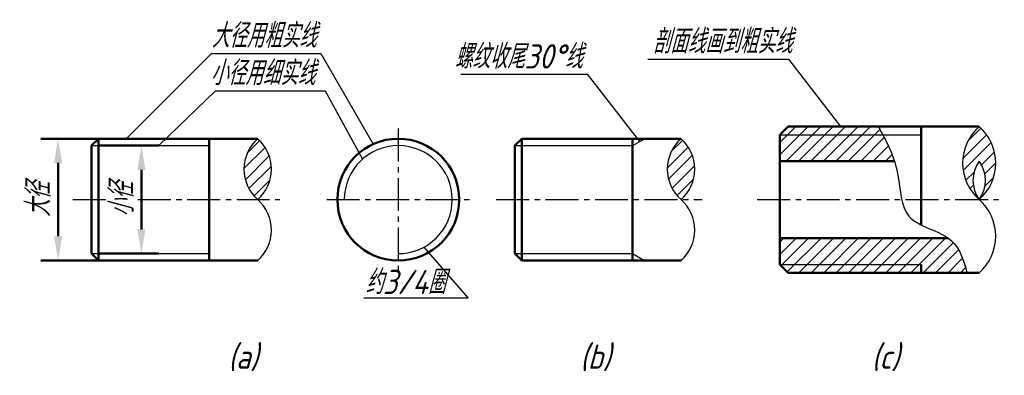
# Model space of a CAD drawing. Header units: millimetres. Extents: x 1093 to 1236, y 81 to 132.
import ezdxf

# ---------------------------------------------------------------- set-up
doc = ezdxf.new("R2010")
doc.units = ezdxf.units.MM
doc.header["$LTSCALE"] = 0.5
doc.header["$PDSIZE"] = 5
doc.linetypes.add('CENTER2', pattern=[28.575, 19.05, -3.175, 3.175, -3.175])
for name, color, linetype in [('剖面线层', 7, 'Continuous'), ('尺寸层', 221, 'Continuous'), ('细实线层', 7, 'Continuous')]:
    doc.layers.add(name, color=color, linetype=linetype)
for name, color, linetype, lineweight in [('文字层', 227, 'Continuous', 20), ('点画线层', 3, 'CENTER2', 25), ('粗实线层', 7, 'Continuous', 50)]:
    doc.layers.add(name, color=color, linetype=linetype, lineweight=lineweight)
doc.styles.add('工程字体（斜）', font='gbeitc.shx', dxfattribs={"bigfont": 'gbcbig.shx'})
doc.styles.add('工程斜体', font='gbeitc.shx', dxfattribs={"bigfont": 'gbcbig.shx'})
doc.dimstyles.new('直径加引线', dxfattribs={"dimtxt": 3.5, "dimasz": 3.5, "dimexe": 2.5, "dimexo": 0, "dimgap": 1, "dimtad": 1, "dimtoh": 1, "dimdsep": 46, "dimtxsty": '工程字体（斜）', "dimcen": 0, "dimadec": 0, "dimazin": 0, "dimtfac": 1, "dimtmove": 1, "dimatfit": 3, "dimfxl": 0, "dimarcsym": 0})
pattern_1 = [(45, (-1137.5728, -121.6657), (-0.8980256, 0.8980256), [])]

# ---------------------------------------------------------------- blocks, each defined once
blk = doc.blocks.new('*D27')
at = {"layer": 'Defpoints', "color": 0, "ltscale": 0.5}
for p in [(1104.86, 114.76), (1099.02, 97.16), (1104.86, 97.16)]:
    blk.add_point(p, dxfattribs=at)
at = {"layer": '尺寸层', "color": 0, "lineweight": -2, "ltscale": 0.5}
for p, q in [((1104.86, 114.76), (1096.52, 114.76)), ((1099.02, 111.26), (1099.02, 100.66)), ((1104.86, 97.16), (1096.52, 97.16))]:
    blk.add_line(p, q, dxfattribs=at)
at = {"layer": '尺寸层', "color": 0, "ltscale": 0.5}
for points in [[(1098.43, 111.26), (1099.6, 111.26), (1099.02, 114.76)], [(1098.43, 100.66), (1099.6, 100.66), (1099.02, 97.16)]]:
    blk.add_solid(points, dxfattribs=at)
at = {"layer": '尺寸层', "color": 0, "ltscale": 0.5, "insert": (1096.17, 105.96), "char_height": 3.5, "attachment_point": 5, "rotation": 90, "style": '工程字体（斜）'}
blk.add_mtext('大径', dxfattribs=at)
blk = doc.blocks.new('*D28')
at = {"layer": 'Defpoints', "color": 0, "ltscale": 0.5}
for p in [(1104.86, 113.76), (1104.86, 98.16), (1111.05, 98.16)]:
    blk.add_point(p, dxfattribs=at)
at = {"layer": '尺寸层', "color": 0, "lineweight": -2, "ltscale": 0.5}
for p, q in [((1104.86, 113.76), (1113.55, 113.76)), ((1111.05, 110.26), (1111.05, 101.66)), ((1104.86, 98.16), (1113.55, 98.16))]:
    blk.add_line(p, q, dxfattribs=at)
at = {"layer": '尺寸层', "color": 0, "ltscale": 0.5}
for points in [[(1110.47, 110.26), (1111.63, 110.26), (1111.05, 113.76)], [(1110.47, 101.66), (1111.63, 101.66), (1111.05, 98.16)]]:
    blk.add_solid(points, dxfattribs=at)
at = {"layer": '尺寸层', "color": 0, "ltscale": 0.5, "insert": (1108.2, 105.96), "char_height": 3.5, "attachment_point": 5, "rotation": 90, "style": '工程字体（斜）'}
blk.add_mtext('小径', dxfattribs=at)
blk = doc.blocks.new('x')
at = {"layer": '剖面线层', "ltscale": 0.5}
h = blk.add_hatch(dxfattribs=at)
h.set_pattern_fill('ANSI31', scale=0.4, style=0)
h.set_pattern_definition(pattern_1)
h.paths.add_polyline_path([(94.508, -10.146, -0.3232661), (94.508, -15.706, 0.4526465), (94.508, -5.146, 0.4526465), (94.508, -15.706, -0.3232661)])
edge = h.paths.add_edge_path()
edge.add_spline(control_points=[(82.253, -10.146), (81.823, -8.804), (81.242, -7.551), (80.582, -6.346)], knot_values=[4.7494231, 4.7494231, 4.7494231, 4.7494231, 8.8880777, 8.8880777, 8.8880777, 8.8880777], degree=3, periodic=0)
edge.add_line((80.582, -6.346), (65.708, -6.346))
edge.add_line((65.708, -6.346), (65.708, -10.146))
edge.add_line((65.708, -10.146), (82.253, -10.146))
edge = h.paths.add_edge_path()
edge.add_line((66.908, -5.146), (65.708, -6.346))
edge.add_line((65.708, -6.346), (80.582, -6.346))
edge.add_spline(control_points=[(80.582, -6.346), (80.36, -5.941), (80.129, -5.542), (79.891, -5.146)], knot_values=[3.358913, 3.358913, 3.358913, 3.358913, 4.7494231, 4.7494231, 4.7494231, 4.7494231], degree=3, periodic=0)
edge.add_line((79.891, -5.146), (66.908, -5.146))
edge = h.paths.add_edge_path()
edge.add_line((65.708, -21.266), (65.708, -25.066))
edge.add_line((65.708, -25.066), (86.108, -25.066))
edge.add_line((86.108, -25.066), (86.108, -26.266))
edge.add_line((86.108, -26.266), (92.744, -26.266))
edge.add_spline(control_points=[(92.744, -26.266), (92.284, -24.517), (91.675, -22.56), (90.21, -21.39), (90.036, -21.266)], knot_values=[23.5251199, 23.5251199, 23.5251199, 23.5251199, 28.5774645, 29.2186027, 29.2186027, 29.2186027, 29.2186027], degree=3, periodic=0)
edge.add_line((90.036, -21.266), (65.708, -21.266))
h.paths.add_polyline_path([(65.708, -25.066), (66.908, -26.266), (86.108, -26.266), (86.108, -25.066)], flags=17)
h = blk.add_hatch(dxfattribs=at)
h.set_pattern_fill('ANSI31', scale=0.4, style=0)
h.set_pattern_definition(pattern_1)
h.paths.add_polyline_path([(-9.715, -6.906, 0.4526465), (-9.715, -15.706, 0.4526465)])
h = blk.add_hatch(dxfattribs=at)
h.set_pattern_fill('ANSI31', scale=0.4, style=0)
h.set_pattern_definition(pattern_1)
h.paths.add_polyline_path([(51.442, -6.906, 0.4526465), (51.442, -15.706, 0.4526465)])
at = {"layer": '尺寸层', "color": 7, "ltscale": 0.5}
for p, q in [((-28.72, -6.906), (-16.409, 5.405)), ((-16.409, 5.405), (-0.598, 5.405)), ((-0.598, 5.405), (6.96, -7.686)), ((46.659, 4.567), (66.935, 4.567)), ((66.935, 4.567), (74.494, -5.146)), ((19.606, 2.393), (37.889, 2.393)), ((37.889, 2.393), (45.448, -7.319)), ((-24.023, -7.906), (-15.811, 0)), ((-15.811, 0), (0, 0)), ((0, 0), (5.418, -9.861)), ((14.279, -22.575), (20.672, -29.917)), ((20.672, -29.917), (5.616, -29.917))]:
    blk.add_line(p, q, dxfattribs=at)
at = {"layer": '点画线层', "color": 7, "ltscale": 0.5}
for p, q in [((10.583, -5.441), (10.583, -26.088)), ((-36.436, -15.706), (-31.615, -15.706)), ((-27.05, -15.706), (-6.535, -15.706)), ((0.239, -15.706), (20.909, -15.706)), ((24.721, -15.706), (54.462, -15.706)), ((62.443, -15.706), (98.132, -15.706))]:
    blk.add_line(p, q, dxfattribs=at)
at = {"layer": '粗实线层', "color": 7, "ltscale": 0.5}
for p, q in [((65.708, -6.346), (66.908, -5.146)), ((94.508, -5.146), (66.908, -5.146)), ((86.108, -5.146), (86.108, -19.359)), ((-33.715, -7.906), (-32.715, -6.906)), ((-9.715, -6.906), (-32.715, -6.906)), ((-32.715, -24.506), (-32.715, -6.906)), ((-16.715, -6.906), (-16.715, -24.506)), ((27.442, -7.906), (28.442, -6.906)), ((51.442, -6.906), (28.442, -6.906)), ((28.442, -24.506), (28.442, -6.906)), ((44.442, -6.906), (44.442, -24.506)), ((65.708, -6.346), (65.708, -25.066)), ((-33.715, -7.906), (-33.715, -23.506)), ((27.442, -7.906), (27.442, -23.506)), ((82.253, -10.146), (65.708, -10.146)), ((65.708, -21.266), (90.036, -21.266)), ((-33.715, -23.506), (-32.715, -24.506)), ((27.442, -23.506), (28.442, -24.506)), ((-32.715, -24.506), (-9.715, -24.506)), ((28.442, -24.506), (51.442, -24.506)), ((65.708, -25.066), (66.908, -26.266)), ((86.108, -25.066), (86.108, -26.266)), ((66.908, -26.266), (94.508, -26.266))]:
    blk.add_line(p, q, dxfattribs=at)
blk.add_circle((10.583, -15.706), 8.8, dxfattribs=at)
at = {"layer": '细实线层', "color": 7, "ltscale": 0.5}
for p, q in [((44.362, -7.946), (46.164, -6.906)), ((65.708, -6.346), (86.108, -6.346)), ((-33.715, -7.906), (-16.715, -7.906)), ((27.442, -7.906), (44.442, -7.906)), ((-33.715, -23.506), (-16.715, -23.506)), ((27.442, -23.506), (44.442, -23.506)), ((44.442, -23.506), (46.174, -24.506)), ((65.708, -25.066), (86.108, -25.066))]:
    blk.add_line(p, q, dxfattribs=at)
for centre, radius, start, end in [((99.146, -10.426), 7.027, 131.29256, 228.70744), ((89.871, -10.426), 7.027, 311.29256, 48.70744), ((-5.851, -11.306), 5.856, 131.29256, 228.70744), ((-13.58, -11.306), 5.856, 311.29256, 48.70744), ((55.306, -11.306), 5.856, 131.29256, 228.70744), ((47.577, -11.306), 5.856, 311.29256, 48.70744), ((10.583, -15.706), 7.8, 270, 180), ((98.359, -12.926), 4.749, 144.17148, 215.82852), ((90.658, -12.926), 4.749, 324.17148, 35.82852), ((-13.58, -20.106), 5.856, 311.29256, 48.70744), ((47.577, -20.106), 5.856, 311.29256, 48.70744), ((89.871, -20.986), 7.027, 311.29256, 48.70744)]:
    blk.add_arc(centre, radius, start, end, dxfattribs=at)
blk.add_open_spline([(79.891, -5.146), (81.183, -7.298), (83.175, -11.393), (83.135, -19.449), (90.981, -20.328), (92.284, -24.517), (92.744, -26.266)], degree=3, knots=[3.358913, 3.358913, 3.358913, 3.358913, 10.9239136, 17.0312609, 24.1662581, 29.2186027, 29.2186027, 29.2186027, 29.2186027], dxfattribs=at)
at = {"layer": '文字层', "color": 7, "ltscale": 0.5, "char_height": 3.5, "attachment_point": 1, "style": '工程斜体'}
for s, insert, width in [('大径用粗实线', (-16.383, 9.74), 15.48005), ('剖面线画到粗实线', (47.318, 8.901), 29.68319), ('螺纹收尾30%%D线', (18.722, 6.728), 28.55596), ('小径用细实线', (-16.572, 4.335), 15.48005), ('约3/4圈', (5.836, -25.845), 15.48005), ('(a)', (-13.986, -36.636), 9.28694), ('(b)', (36.85, -36.636), 9.28694), ('(c)', (78.971, -36.636), 9.28694)]:
    blk.add_mtext(s, dxfattribs=dict(at, insert=insert, width=width))
at = {"layer": '尺寸层', "color": 7, "ltscale": 0.5}
for base, p1, p2, text, picture, middle in [((-38.555, -24.506), (-32.715, -6.906), (-32.715, -24.506), '大径', '*D27', (-41.401, -15.706)), ((-26.523, -23.506), (-32.715, -7.906), (-32.715, -23.506), '小径', '*D28', (-29.37, -15.706))]:
    dim = blk.add_linear_dim(base=base, p1=p1, p2=p2, angle=90, text=text, dimstyle='直径加引线', dxfattribs=at)
    dim.commit()
    dim.dimension.update_dxf_attribs({"geometry": picture, "text_midpoint": middle, "insert": (-1137.573, -121.666)})

msp = doc.modelspace()

# ---------------------------------------------------------------- block references
at = {"layer": '粗实线层'}
msp.add_blockref('x', (1137.57, 121.67), dxfattribs=at)

doc.saveas('drawing.dxf')
